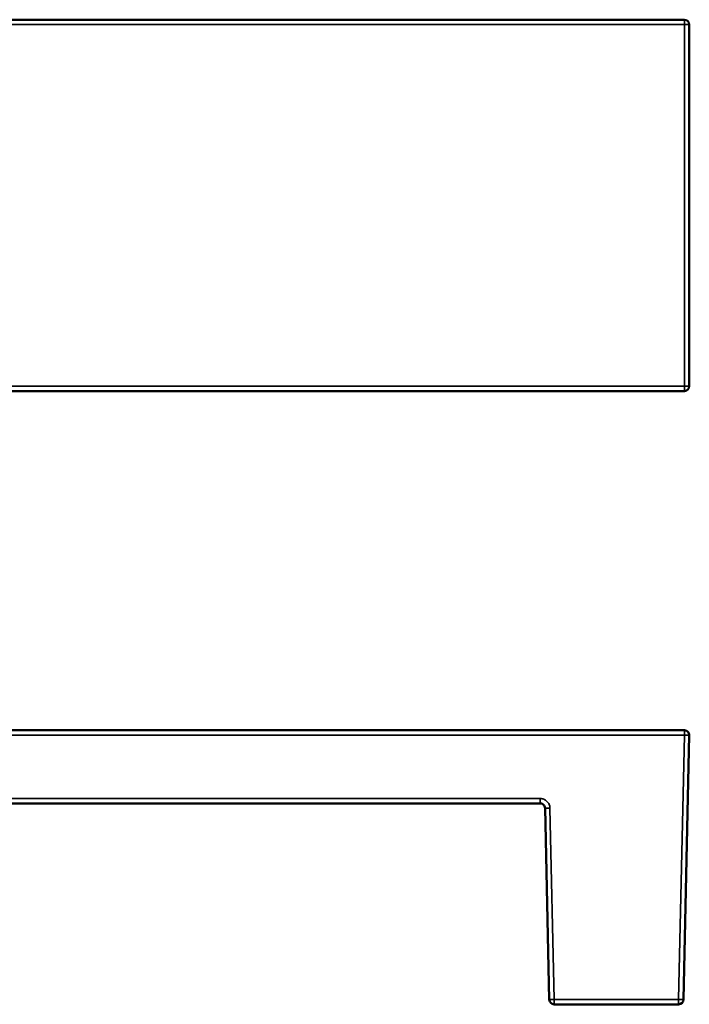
# Model space of a CAD drawing. Header units: millimetres. Extents: x 1884 to 5313, y 1804 to 3421.
# Tile 11 of 12: x 2984 to 4084, y 1804 to 3421. Entities that reach past the tile are written whole.
import ezdxf

# ---------------------------------------------------------------- set-up
doc = ezdxf.new("R2010")
doc.units = ezdxf.units.MM
doc.layers.add('Visibile (ISO)', color=7, linetype='Continuous', lineweight=50)
doc.layers.add('Visibile sottile (ISO)', color=7, linetype='Continuous', lineweight=35)

msp = doc.modelspace()

# ---------------------------------------------------------------- linework, layer by layer
at = {"layer": 'Visibile (ISO)'}
for p, q in [((4075.8, 3420.7), (1892.2, 3420.7)), ((4083.8, 3412.7), (4083.8, 2819)), ((4075.8, 2811), (1892.2, 2811)), ((1892.2, 2254), (4075.8, 2254)), ((4083.8, 2245.9), (4074.2, 1811.9)), ((3838.8, 2134), (2129.1, 2134)), ((3853.8, 1811.9), (3846.8, 2126.2)), ((4066.2, 1804), (3861.8, 1804))]:
    msp.add_line(p, q, dxfattribs=at)
for centre, start, end in [((4075.8, 3412.7), 0, 90), ((4075.8, 2819), 270, 0), ((4075.8, 2246), 358.727, 90), ((3861.8, 1812), 181.273, 270), ((4066.2, 1812), 270, 358.727)]:
    msp.add_arc(centre, 8, start, end, dxfattribs=at)
msp.add_open_spline([(3846.8, 2126.2), (3846.8, 2127.3), (3846.6, 2128.3), (3846.2, 2129.2), (3845.8, 2130.2), (3845.2, 2131), (3844.4, 2131.8), (3843.7, 2132.5), (3842.8, 2133.1), (3841.8, 2133.5), (3840.9, 2133.8), (3839.9, 2134), (3838.8, 2134)], degree=3, knots=[4.734608, 4.734608, 4.734608, 4.734608, 5.121752, 5.121752, 5.121752, 5.508896, 5.508896, 5.508896, 5.896041, 5.896041, 5.896041, 6.283185, 6.283185, 6.283185, 6.283185], dxfattribs=at)
at = {"layer": 'Visibile sottile (ISO)'}
for p, q in [((4075.8, 3412.7), (1892.2, 3412.7)), ((4075.8, 3420.7), (4075.8, 3412.7)), ((4083.8, 3412.7), (4075.8, 3412.7)), ((4075.8, 2819), (4075.8, 3412.7)), ((1892.2, 2819), (4075.8, 2819)), ((4075.8, 2819), (4075.8, 2811)), ((4083.8, 2819), (4075.8, 2819)), ((4075.8, 2254), (4075.8, 2245.9)), ((4075.8, 2245.9), (1892.2, 2245.9)), ((4066.2, 1811.9), (4075.8, 2245.9)), ((2129.1, 2141.9), (3838.8, 2141.9)), ((3838.8, 2141.9), (3838.8, 2134)), ((3854.8, 2126.2), (3861.8, 1811.9)), ((3861.8, 1811.9), (4066.2, 1811.9)), ((3861.8, 1811.9), (3861.8, 1804)), ((4066.2, 1811.9), (4066.2, 1804))]:
    msp.add_line(p, q, dxfattribs=at)
for centre, major_axis, start_param, end_param in [((4075.8, 2246), (8, -0.18), 4.712883, 6.283185), ((3854.8, 2126.4), (-8, -0.18), 0, 1.570303), ((3861.8, 1812), (-8, -0.18), 0, 1.570303), ((4066.2, 1812), (8, -0.18), 4.712883, 6.283185)]:
    msp.add_ellipse(centre, major_axis=major_axis, ratio=0.022211, start_param=start_param, end_param=end_param, dxfattribs=at)
msp.add_open_spline([(3854.8, 2126.2), (3854.8, 2128.3), (3854.3, 2130.3), (3853.5, 2132.2), (3852.7, 2134.1), (3851.5, 2135.9), (3850, 2137.3), (3848.5, 2138.8), (3846.8, 2139.9), (3844.9, 2140.7), (3843, 2141.5), (3840.9, 2141.9), (3838.8, 2141.9)], degree=3, knots=[4.734608, 4.734608, 4.734608, 4.734608, 5.121752, 5.121752, 5.121752, 5.508896, 5.508896, 5.508896, 5.896041, 5.896041, 5.896041, 6.283185, 6.283185, 6.283185, 6.283185], dxfattribs=at)

doc.saveas('drawing.dxf')
